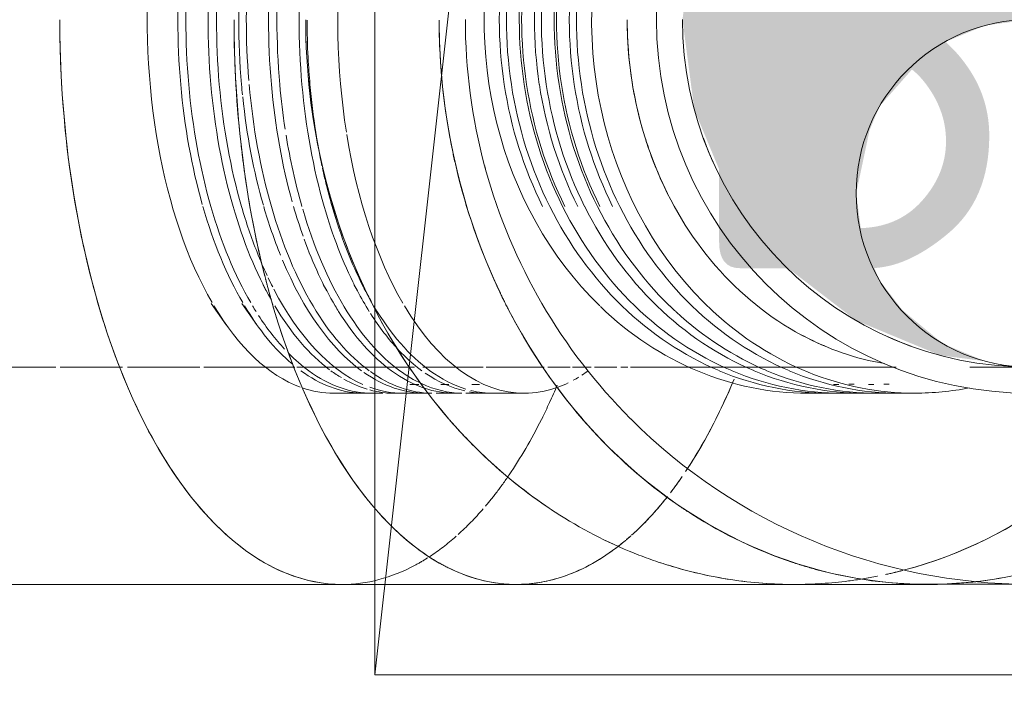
# Model space of a CAD drawing. Header units: millimetres. Extents: x 83162 to 161202, y 56220 to 105342.
# Tile 199 of 209: x 144588 to 144815, y 89597 to 89751. Entities that reach past the tile are written whole.
import ezdxf
from ezdxf import colors
from ezdxf.entities.mleader import LeaderData, LeaderLine
from ezdxf.math import Vec2, Vec3

# ---------------------------------------------------------------- set-up
doc = ezdxf.new("R2010")
doc.units = ezdxf.units.MM
doc.linetypes.add('ADSK_Штрих_ш2 п1_5', pattern=[350, 200, -150])
for name, color, linetype, lineweight in [('A-____-NOTE-TEXT', 5, 'Continuous', 9), ('A-DETL-GENF-OTLN', 7, 'Continuous', 9), ('A-GENM-____-OTLN', 7, 'Continuous', 9), ('M-EQPM-____-OTLN', 7, 'Continuous', 9), ('P-PIPE-____-OTLN', 7, 'Continuous', 50), ('ДЕВИ', 7, 'Continuous', 0)]:
    doc.layers.add(name, color=color, linetype=linetype, lineweight=lineweight)
doc.styles.add('GOST Common', font='GOST_Common.ttf', dxfattribs={"height": 100})
doc.styles.add('ДЕВИ', font='CS_Gost2304.shx', dxfattribs={"width": 0.8})

# ---------------------------------------------------------------- blocks, each defined once
blk = doc.blocks.new('АР_Канал вертикальный прямоугольный - ВК-3468013-ВКК_01_К3_З_ЭОМ_греющий кабель_')
at = {"layer": 'A-DETL-GENF-OTLN', "color": 254, "lineweight": 13, "true_color": 0xcccccc}
blk.add_line((-150, -150), (-120, 120), dxfattribs=at)
at = {"layer": 'A-GENM-____-OTLN', "color": 254, "lineweight": 5, "true_color": 0xcccccc}
blk.add_line((-150, -150), (-150, 150), dxfattribs=at)
at = {"layer": 'M-EQPM-____-OTLN', "color": 254, "lineweight": 5, "true_color": 0xcccccc}
for p, q in [((-150, -150), (-150, 150)), ((150, -150), (-150, -150))]:
    blk.add_line(p, q, dxfattribs=at)
blk = doc.blocks.new('240311_Наметкина 10_РД_АР_К3_R21_rvt-1-ВКК_01_К3_З_ЭОМ_греющий кабель_')
at = {"layer": 'M-EQPM-____-OTLN', "color": 254, "lineweight": 5, "true_color": 0xcccccc}
blk.add_blockref('АР_Канал вертикальный прямоугольный - ВК-3468013-ВКК_01_К3_З_ЭОМ_греющий кабель_', (144820, 89750), dxfattribs=at)
at = {"layer": 'A-____-NOTE-TEXT', "color": 254, "lineweight": 5, "true_color": 0xcccccc, "insert": (144738.91, 89793.61), "char_height": 100, "width": 200.4219, "attachment_point": 1, "style": 'GOST Common'}
blk.add_mtext('ВК', dxfattribs=at)
blk = doc.blocks.new('ВК_Чугун_Безраструбная_Отвод - SML-V133-ВКК_01_К3_З_ЭОМ_греющий кабель_')
at = {"layer": 'P-PIPE-____-OTLN', "color": 46, "lineweight": 9, "true_color": 0x785107, "flags": 128}
blk.add_lwpolyline([(144820.7, 89670.84), (144820.28, 89670.84), (144819.58, 89670.84), (144818.6, 89670.84), (144817.35, 89670.84), (144815.82, 89670.84), (144814.02, 89670.84), (144811.95, 89670.84), (144809.62, 89670.84), (144807.02, 89670.84)], dxfattribs=at)
at = {"layer": 'P-PIPE-____-OTLN', "color": 43, "lineweight": 9, "true_color": 0xbba883}
for start_param, end_param in [(1.571128, 1.832596), (1.832955, 2.094395)]:
    blk.add_ellipse((144797.39, 89750.84), major_axis=(0, 80), ratio=0.866025, start_param=start_param, end_param=end_param, dxfattribs=at)
blk = doc.blocks.new('Соединитель Norma Rapid1 - Соединитель Norma Rapid 2-V134-ВКК_01_К3_З_ЭОМ_греющий кабель_')
at = {"layer": 'P-PIPE-____-OTLN', "lineweight": 9}
for radius, start, end in [(86, 90, 270), (80, 199.9712, 205.0288), (80, 244.9712, 250.0288)]:
    blk.add_arc((144820.84, 89750.84), radius, start, end, dxfattribs=at)
blk = doc.blocks.new('Соединитель Norma Rapid1 - Соединитель Norma Rapid 2-V135-ВКК_01_К3_З_ЭОМ_греющий кабель_')
at = {"layer": 'P-PIPE-____-OTLN', "color": 8, "lineweight": 9, "true_color": 0x808080}
for p, q in [((144779.14, 89666.89), (144780.36, 89666.89)), ((144787.17, 89666.89), (144788.4, 89666.89)), ((144774.92, 89664.84), (144778.28, 89664.84)), ((144781.22, 89664.84), (144786.31, 89664.84)), ((144789.26, 89664.84), (144794.39, 89664.84))]:
    blk.add_line(p, q, dxfattribs=at)
at = {"layer": 'P-PIPE-____-OTLN', "color": 9, "lineweight": 9, "true_color": 0xbfbfbf}
blk.add_line((144773.14, 89664.84), (144774.92, 89664.84), dxfattribs=at)
for centre, start_param, end_param in [((144794.39, 89750.84), 0, 2.467993), ((144773.14, 89750.84), 1.396622, 1.745329), ((144778.28, 89750.84), 1.396622, 1.745329), ((144781.22, 89750.84), 1.396622, 1.745329), ((144786.31, 89750.84), 1.396622, 1.745329), ((144789.26, 89750.84), 1.398314, 1.745329), ((144773.14, 89750.84), 1.745711, 2.094395), ((144778.28, 89750.84), 1.745711, 2.094395), ((144781.22, 89750.84), 1.745711, 2.094395), ((144786.31, 89750.84), 1.745711, 2.094395), ((144789.26, 89750.84), 1.745711, 2.094395), ((144794.39, 89750.84), 2.468017, 3.141593), ((144794.39, 89750.84), 3.141593, 3.30978)]:
    blk.add_ellipse(centre, major_axis=(0, 86), ratio=0.866025, start_param=start_param, end_param=end_param, dxfattribs=at)
at = {"layer": 'P-PIPE-____-OTLN', "color": 8, "lineweight": 9, "true_color": 0x808080}
for start_param, end_param in [(1.920184, 2.006763), (2.706779, 2.790965)]:
    blk.add_ellipse((144797.39, 89750.84), major_axis=(0, 80), ratio=0.866025, start_param=start_param, end_param=end_param, dxfattribs=at)
blk = doc.blocks.new('ВК_Чугун_Безраструбная_Отвод - SML-V136-ВКК_01_К3_З_ЭОМ_греющий кабель_')
at = {"layer": 'P-PIPE-____-OTLN', "color": 254, "lineweight": 9, "true_color": 0xeee9e0}
for p, q in [((144714.94, 89670.81), (144709.86, 89670.81)), ((144716.81, 89670.81), (144715.53, 89670.81)), ((144719.79, 89670.81), (144716.87, 89670.81)), ((144725.73, 89670.81), (144720.61, 89670.81)), ((144728.24, 89670.81), (144726.65, 89670.81))]:
    blk.add_line(p, q, dxfattribs=at)
at = {"layer": 'P-PIPE-____-OTLN', "color": 254, "lineweight": 9, "true_color": 0xddd3c1, "flags": 128}
for points in [[(144708.99, 89670.81), (144703.14, 89670.81), (144702.59, 89670.81)], [(144762.17, 89670.81), (144759.17, 89670.81), (144755.08, 89670.81), (144750.77, 89670.81), (144746.24, 89670.81), (144741.5, 89670.81), (144736.56, 89670.81), (144733.08, 89670.81)]]:
    blk.add_lwpolyline(points, dxfattribs=at)
at = {"layer": 'P-PIPE-____-OTLN', "color": 254, "lineweight": 9, "true_color": 0xeee9e0, "flags": 128}
blk.add_lwpolyline([(144733.08, 89670.81), (144731.43, 89670.81), (144728.9, 89670.81)], dxfattribs=at)
at = {"layer": 'P-PIPE-____-OTLN', "color": 43, "lineweight": 9, "true_color": 0xbba883, "flags": 128}
blk.add_lwpolyline([(144766.65, 89670.81), (144763.03, 89670.81), (144762.17, 89670.81)], dxfattribs=at)
blk = doc.blocks.new('Соединитель Norma Rapid1 - Соединитель Norma Rapid 2-V137-ВКК_01_К3_З_ЭОМ_греющий кабель_')
at = {"layer": 'P-PIPE-____-OTLN', "color": 9, "lineweight": 9, "true_color": 0xbfbfbf}
for p, q in [((144775.64, 89666.86), (144776.87, 89666.86)), ((144769.65, 89664.81), (144774.78, 89664.81))]:
    blk.add_line(p, q, dxfattribs=at)
at = {"layer": 'P-PIPE-____-OTLN', "color": 8, "lineweight": 9, "true_color": 0x808080}
for p, q in [((144783.68, 89666.86), (144784.9, 89666.86)), ((144777.73, 89664.81), (144782.82, 89664.81)), ((144785.77, 89664.81), (144790.9, 89664.81))]:
    blk.add_line(p, q, dxfattribs=at)
at = {"layer": 'P-PIPE-____-OTLN', "color": 9, "lineweight": 9, "true_color": 0xbfbfbf}
for centre, start_param, end_param in [((144769.65, 89750.81), 0.079265, 2.443461), ((144774.78, 89750.81), 1.047198, 1.744971), ((144777.73, 89750.81), 1.053816, 1.744971), ((144782.82, 89750.81), 1.047198, 1.744971), ((144785.77, 89750.81), 1.047198, 1.744971), ((144790.9, 89750.81), 1.047198, 1.744971), ((144774.78, 89750.81), 1.745329, 2.094013), ((144777.73, 89750.81), 1.745329, 2.094013), ((144782.82, 89750.81), 1.745329, 2.094013), ((144785.77, 89750.81), 1.745329, 2.094013), ((144790.9, 89750.81), 1.745329, 2.094013), ((144774.78, 89750.81), 2.094395, 2.442993), ((144777.73, 89750.81), 2.094395, 2.442993), ((144782.82, 89750.81), 2.094395, 2.442993), ((144785.77, 89750.81), 2.094395, 2.442993), ((144790.9, 89750.81), 2.094395, 2.442993), ((144769.65, 89750.81), 2.446686, 3.141593), ((144774.78, 89750.81), 2.443461, 2.791809), ((144777.73, 89750.81), 2.443461, 2.791809), ((144782.82, 89750.81), 2.443461, 2.791809), ((144785.77, 89750.81), 2.443461, 2.467299), ((144785.77, 89750.81), 2.468746, 2.791809), ((144790.9, 89750.81), 2.443461, 2.791809), ((144774.78, 89750.81), 2.792527, 3.141593), ((144777.73, 89750.81), 2.792527, 3.141593), ((144782.82, 89750.81), 2.792527, 3.141593), ((144785.77, 89750.81), 2.792527, 3.141593), ((144790.9, 89750.81), 2.792527, 3.141593)]:
    blk.add_ellipse(centre, major_axis=(0, 86), ratio=0.866025, start_param=start_param, end_param=end_param, dxfattribs=at)
blk = doc.blocks.new('Соединитель Norma Rapid1 - Соединитель Norma Rapid 2-V138-ВКК_01_К3_З_ЭОМ_греющий кабель_')
at = {"layer": 'P-PIPE-____-OTLN', "lineweight": 9}
for p, q in [((144644.21, 89689.89), (144645, 89688.4)), ((144658.13, 89689.89), (144658.92, 89688.4)), ((144632.3, 89685.49), (144635.77, 89680.59))]:
    blk.add_line(p, q, dxfattribs=at)
at = {"layer": 'P-PIPE-____-OTLN', "color": 9, "lineweight": 9, "true_color": 0xbfbfbf}
for p, q in [((144685.19, 89666.86), (144687.01, 89666.86)), ((144660.59, 89664.81), (144669.48, 89664.81)), ((144674.59, 89664.81), (144679.19, 89664.81)), ((144688.51, 89664.81), (144689.98, 89664.81)), ((144690.98, 89664.81), (144697.4, 89664.81))]:
    blk.add_line(p, q, dxfattribs=at)
at = {"layer": 'P-PIPE-____-OTLN', "color": 8, "lineweight": 9, "true_color": 0x808080}
blk.add_line((144679.19, 89664.81), (144683.1, 89664.81), dxfattribs=at)
for centre, start_param, end_param in [((144669.48, 89750.81), 1.047198, 1.745326), ((144674.59, 89750.81), 1.047198, 1.745326), ((144669.48, 89750.81), 1.745329, 2.094392), ((144674.59, 89750.81), 1.745329, 2.094392), ((144669.48, 89750.81), 2.094395, 2.430039), ((144674.59, 89750.81), 2.094395, 2.41928), ((144669.48, 89750.81), 2.443461, 2.467299), ((144669.48, 89750.81), 2.484478, 2.649756)]:
    blk.add_ellipse(centre, major_axis=(0, 86), ratio=0.5, start_param=start_param, end_param=end_param, dxfattribs=at)
at = {"layer": 'P-PIPE-____-OTLN', "color": 9, "lineweight": 9, "true_color": 0xbfbfbf}
for centre, start_param, end_param in [((144688.51, 89750.81), 1.047198, 1.745326), ((144660.59, 89750.81), 1.396263, 2.430038), ((144683.4, 89750.81), 1.403332, 1.734285), ((144697.4, 89750.81), 1.672596, 1.745326), ((144683.4, 89750.81), 1.745329, 2.094392), ((144688.51, 89750.81), 1.745329, 2.080467), ((144697.4, 89750.81), 1.745329, 1.876469), ((144697.4, 89750.81), 2.018066, 2.094392), ((144683.4, 89750.81), 2.094395, 2.443457), ((144688.51, 89750.81), 2.094395, 2.189136), ((144697.4, 89750.81), 2.094395, 2.369743), ((144688.51, 89750.81), 2.198729, 2.443456), ((144660.59, 89750.81), 2.443461, 2.960257), ((144674.59, 89750.81), 2.443461, 2.784455), ((144683.4, 89750.81), 2.443461, 2.792521), ((144688.51, 89750.81), 2.467299, 2.792521), ((144669.48, 89750.81), 2.67471, 2.792521), ((144669.48, 89750.81), 2.792527, 3.141593), ((144674.59, 89750.81), 2.792527, 2.851238), ((144683.4, 89750.81), 2.799225, 3.132341), ((144688.51, 89750.81), 2.792527, 2.974057), ((144674.59, 89750.81), 2.865867, 2.993099), ((144674.59, 89750.81), 3.00764, 3.141593)]:
    blk.add_ellipse(centre, major_axis=(0, 86), ratio=0.5, start_param=start_param, end_param=end_param, dxfattribs=at)
at = {"layer": 'P-PIPE-____-OTLN', "color": 254, "lineweight": 9, "true_color": 0xdfdfdf}
for centre, start_param, end_param in [((144697.4, 89750.81), 1.572249, 1.671864), ((144697.4, 89750.81), 1.877671, 1.972581), ((144697.4, 89750.81), 1.979556, 2.017136), ((144697.4, 89750.81), 2.372173, 2.428255), ((144688.51, 89750.81), 2.443461, 2.467299), ((144697.4, 89750.81), 2.443461, 2.792521), ((144697.4, 89750.81), 2.792527, 2.990905), ((144660.59, 89750.81), 2.969806, 3.141593), ((144688.51, 89750.81), 2.974186, 3.141593), ((144697.4, 89750.81), 3.01812, 3.141593)]:
    blk.add_ellipse(centre, major_axis=(0, 86), ratio=0.5, start_param=start_param, end_param=end_param, dxfattribs=at)
blk = doc.blocks.new('ВК_Чугун_Безраструбная_Отвод - SML-38033947-ВКК_01_К3_З_ЭОМ_греющий кабель_')
at = {"layer": 'P-PIPE-____-OTLN', "color": 43, "lineweight": 9, "true_color": 0xbba883, "flags": 128}
for points in [[(144596.52, 89670.81), (144589.56, 89670.81), (144582.58, 89670.81), (144576.7, 89670.81)], [(144611.91, 89670.81), (144610.33, 89670.81), (144603.45, 89670.81), (144597.56, 89670.81)], [(144651.54, 89670.81), (144650.06, 89670.81), (144643.68, 89670.81), (144640.52, 89670.81)]]:
    blk.add_lwpolyline(points, dxfattribs=at)
at = {"layer": 'P-PIPE-____-OTLN', "color": 254, "lineweight": 9, "true_color": 0xddd3c1, "flags": 128}
for points in [[(144629.68, 89670.81), (144623.91, 89670.81), (144617.16, 89670.81), (144613.04, 89670.81)], [(144640.52, 89670.81), (144637.18, 89670.81), (144630.59, 89670.81)], [(144662.45, 89670.81), (144656.32, 89670.81), (144652.03, 89670.81)]]:
    blk.add_lwpolyline(points, dxfattribs=at)
blk = doc.blocks.new('Соединитель Norma Rapid1 - Соединитель Norma Rapid 2-V139-ВКК_01_К3_З_ЭОМ_греющий кабель_')
at = {"layer": 'P-PIPE-____-OTLN', "lineweight": 9}
for p, q in [((144651.27, 89689.89), (144652.05, 89688.4)), ((144665.19, 89689.89), (144665.97, 89688.4)), ((144639.35, 89685.49), (144642.82, 89680.59))]:
    blk.add_line(p, q, dxfattribs=at)
at = {"layer": 'P-PIPE-____-OTLN', "color": 9, "lineweight": 9, "true_color": 0xbfbfbf}
for p, q in [((144678.03, 89666.86), (144680.15, 89666.86)), ((144692.34, 89666.86), (144694.07, 89666.86)), ((144667.64, 89664.81), (144671.82, 89664.81)), ((144672.73, 89664.81), (144676.53, 89664.81)), ((144684.08, 89664.81), (144689.98, 89664.81)), ((144695.56, 89664.81), (144704.45, 89664.81))]:
    blk.add_line(p, q, dxfattribs=at)
at = {"layer": 'P-PIPE-____-OTLN', "color": 8, "lineweight": 9, "true_color": 0x808080}
blk.add_line((144681.64, 89664.81), (144683.1, 89664.81), dxfattribs=at)
at = {"layer": 'P-PIPE-____-OTLN', "color": 9, "lineweight": 9, "true_color": 0xbfbfbf}
for centre, start_param, end_param in [((144704.45, 89750.81), 0.828568, 1.876618), ((144681.64, 89750.81), 1.396266, 1.745329), ((144690.45, 89750.81), 1.396266, 1.745329), ((144695.56, 89750.81), 1.396266, 1.745329), ((144681.64, 89750.81), 1.745333, 1.773604), ((144690.45, 89750.81), 1.745333, 1.868), ((144695.56, 89750.81), 1.745333, 2.094395), ((144681.64, 89750.81), 1.778795, 2.090692), ((144690.45, 89750.81), 1.884966, 2.094395), ((144704.45, 89750.81), 1.88318, 2.431696), ((144681.64, 89750.81), 2.094399, 2.253311), ((144695.56, 89750.81), 2.094399, 2.366056), ((144690.45, 89750.81), 2.102213, 2.792527), ((144676.53, 89750.81), 2.242738, 2.324851), ((144681.64, 89750.81), 2.269901, 2.792527), ((144676.53, 89750.81), 2.333042, 2.368056), ((144676.53, 89750.81), 2.376982, 2.923428), ((144695.56, 89750.81), 2.382781, 2.467305), ((144695.56, 89750.81), 2.475938, 2.652861), ((144704.45, 89750.81), 2.443461, 3.141593), ((144667.64, 89750.81), 2.792545, 3.122331), ((144681.64, 89750.81), 2.805925, 3.141593), ((144690.45, 89750.81), 2.792545, 2.913704), ((144676.53, 89750.81), 2.961609, 3.141593), ((144704.45, 89750.81), 3.141593, 3.310548)]:
    blk.add_ellipse(centre, major_axis=(0, 86), ratio=0.5, start_param=start_param, end_param=end_param, dxfattribs=at)
at = {"layer": 'P-PIPE-____-OTLN', "color": 8, "lineweight": 9, "true_color": 0x808080}
for centre, start_param, end_param in [((144667.64, 89750.81), 1.396266, 1.745329), ((144676.53, 89750.81), 1.396266, 1.745329), ((144667.64, 89750.81), 1.745333, 2.087915), ((144676.53, 89750.81), 1.745333, 2.094395), ((144667.64, 89750.81), 2.094399, 2.430043), ((144676.53, 89750.81), 2.094399, 2.242738), ((144667.64, 89750.81), 2.443461, 2.742511)]:
    blk.add_ellipse(centre, major_axis=(0, 86), ratio=0.5, start_param=start_param, end_param=end_param, dxfattribs=at)
at = {"layer": 'P-PIPE-____-OTLN', "color": 254, "lineweight": 9, "true_color": 0xdfdfdf}
for centre, start_param, end_param in [((144695.56, 89750.81), 2.653675, 2.792527), ((144695.56, 89750.81), 2.810709, 3.028235), ((144704.45, 89750.81), 3.454726, 3.490659), ((144690.45, 89750.81), 2.913797, 3.131974), ((144704.45, 89750.81), 3.322327, 3.378435), ((144704.45, 89750.81), 3.406042, 3.437859), ((144695.56, 89750.81), 3.053451, 3.141593)]:
    blk.add_ellipse(centre, major_axis=(0, 86), ratio=0.5, start_param=start_param, end_param=end_param, dxfattribs=at)

msp = doc.modelspace()

# ---------------------------------------------------------------- hatches: boundary and pattern name
at = {"layer": 'P-PIPE-____-OTLN', "true_color": 0x007f00}
msp.add_hatch(color=96, dxfattribs=at).paths.add_polyline_path([(144810.49, 89672.2), (144800.84, 89676.2), (144791.52, 89683.91), (144786.2, 89690.84), (144782.2, 89700.49), (144780.84, 89710.84), (144783.91, 89725.32), (144786.2, 89730.84), (144795.44, 89741.34), (144800.84, 89745.48), (144810.49, 89749.48), (144831.19, 89752.2), (144840.84, 89756.2), (144849.12, 89762.55), (144855.48, 89770.84), (144859.48, 89780.49), (144860.84, 89790.84), (144859.48, 89801.19), (144855.48, 89810.84), (144849.12, 89819.12), (144840.84, 89825.48), (144831.19, 89829.48), (144820.84, 89830.84), (144800.13, 89828.11), (144780.84, 89820.12), (144764.27, 89807.41), (144751.56, 89790.84), (144743.56, 89771.54), (144740.84, 89750.84), (144743.56, 89730.13), (144751.56, 89710.84), (144764.27, 89694.27), (144780.84, 89681.56), (144800.13, 89673.56)])

# ---------------------------------------------------------------- linework, layer by layer
at = {"layer": 'P-PIPE-____-OTLN', "color": 254, "lineweight": 9, "true_color": 0xddd3c1}
for p, q in [((144662.45, 89670.81), (144679.12, 89670.81)), ((144681.08, 89670.81), (144694.96, 89670.81)), ((144695.62, 89670.81), (144702.57, 89670.81))]:
    msp.add_line(p, q, dxfattribs=at)
at = {"layer": 'P-PIPE-____-OTLN', "color": 43, "lineweight": 9, "true_color": 0xbba883}
msp.add_line((144766.64, 89670.81), (144790.07, 89670.8), dxfattribs=at)
at = {"layer": 'P-PIPE-____-OTLN', "color": 43, "linetype": 'ADSK_Штрих_ш2 п1_5', "lineweight": 9, "true_color": 0xbba883}
for p, q in [((144728.9, 89658.93), (144728.91, 89658.91)), ((144766.75, 89620.81), (144766.63, 89620.81))]:
    msp.add_line(p, q, dxfattribs=at)
at = {"layer": 'P-PIPE-____-OTLN', "color": 46, "linetype": 'ADSK_Штрих_ш2 п1_5', "lineweight": 9, "true_color": 0x785107}
for p, q in [((144662.45, 89620.81), (144702.57, 89620.81)), ((144766.63, 89620.81), (144797.38, 89620.8)), ((144797.38, 89620.8), (144797.5, 89620.8))]:
    msp.add_line(p, q, dxfattribs=at)
at = {"layer": 'P-PIPE-____-OTLN', "color": 46, "linetype": 'ADSK_Штрих_ш2 п1_5', "lineweight": 9, "true_color": 0x785107, "flags": 128}
for points in [[(144662.45, 89620.81), (144625.04, 89620.81), (144584.92, 89620.81), (144576.7, 89620.81)], [(144766.65, 89620.81), (144742.31, 89620.81), (144711.09, 89620.81), (144702.59, 89620.81)], [(144820.84, 89620.84), (144816.1, 89620.84), (144802.13, 89620.84), (144797.39, 89620.84)]]:
    msp.add_lwpolyline(points, dxfattribs=at)
at = {"layer": 'P-PIPE-____-OTLN', "color": 46, "linetype": 'ADSK_Штрих_ш2 п1_5', "lineweight": 9, "true_color": 0x785107}
for start, end in [(180, 195), (195.4109, 224.9882), (225, 270)]:
    msp.add_arc((144820.84, 89750.84), 130, start, end, dxfattribs=at)
at = {"layer": 'P-PIPE-____-OTLN', "color": 46, "lineweight": 9, "true_color": 0x785107}
for centre, radius, start, end in [((144820.84, 89750.84), 80, 180, 0), ((144820.84, 89710.84), 40, 90, 270)]:
    msp.add_arc(centre, radius, start, end, dxfattribs=at)
at = {"layer": 'P-PIPE-____-OTLN', "color": 43, "linetype": 'ADSK_Штрих_ш2 п1_5', "lineweight": 9, "true_color": 0xbba883}
msp.add_arc((144820.84, 89750.84), 130, 195, 195.4109, dxfattribs=at)
at = {"layer": 'P-PIPE-____-OTLN', "color": 46, "linetype": 'ADSK_Штрих_ш2 п1_5', "lineweight": 9, "true_color": 0x785107}
for centre, major_axis, ratio, start_param, end_param in [((144662.45, 89750.81), (0, 130), 0.5, 1.570801, 2.617999), ((144662.45, 89750.81), (0, 130), 0.5, 1.570796, 3.141593), ((144702.59, 89750.81), (0, 130), 0.5, 1.570797, 3.141593), ((144766.65, 89750.81), (0, 130), 0.866025, 1.570796, 2.356194), ((144766.65, 89750.81), (0.02, 130), 0.866025, 1.571853, 1.832719), ((144797.39, 89750.84), (0, 130), 0.866025, 1.57202, 2.356194), ((144702.57, 89750.81), (0, 130), 0.5, 1.807542, 1.849354), ((144797.39, 89750.8), (0.02, 130), 0.866025, 1.806752, 1.85137), ((144766.65, 89750.81), (0.02, 130), 0.866025, 1.833652, 2.094553), ((144702.57, 89750.81), (0, 130), 0.5, 2.079527, 2.112871), ((144797.39, 89750.8), (0.02, 130), 0.866025, 2.078407, 2.112855), ((144766.65, 89750.81), (0.02, 130), 0.866025, 2.095451, 2.356397), ((144766.65, 89750.81), (0.02, 130), 0.866025, 2.357251, 2.618041), ((144797.39, 89750.84), (0, 130), 0.866025, 2.357033, 3.141593), ((144766.65, 89750.81), (0, 130), 0.866025, 2.452579, 2.617994), ((144702.57, 89750.81), (0, 130), 0.5, 2.592414, 2.617999), ((144797.39, 89750.8), (0.02, 130), 0.866025, 2.590554, 2.63781), ((144662.45, 89750.81), (0, 130), 0.5, 2.618012, 2.879798), ((144766.65, 89750.81), (0.02, 130), 0.866025, 2.61905, 2.796892), ((144766.65, 89750.81), (0, 130), 0.866025, 2.79677, 2.879793), ((144702.57, 89750.81), (0, 130), 0.5, 2.843394, 2.90577), ((144662.45, 89750.81), (0, 130), 0.5, 2.879812, 3.141593), ((144766.65, 89750.81), (0.02, 130), 0.866025, 2.88085, 3.141593), ((144797.39, 89750.8), (0.02, 130), 0.866025, 2.861356, 2.909733), ((144766.65, 89750.81), (0, 130), 0.866025, 3.01117, 3.141593)]:
    msp.add_ellipse(centre, major_axis=major_axis, ratio=ratio, start_param=start_param, end_param=end_param, dxfattribs=at)
at = {"layer": 'P-PIPE-____-OTLN', "color": 43, "linetype": 'ADSK_Штрих_ш2 п1_5', "lineweight": 9, "true_color": 0xbba883}
for centre, major_axis, ratio, start_param, end_param in [((144702.57, 89750.81), (0, 130), 0.5, 1.570801, 1.802648), ((144797.39, 89750.8), (0.02, 130), 0.866025, 1.571853, 1.806701), ((144702.57, 89750.81), (0, 130), 0.5, 1.85263, 1.883696), ((144797.39, 89750.8), (0.02, 130), 0.866025, 1.851409, 2.076652), ((144702.57, 89750.81), (0, 130), 0.5, 1.889611, 2.04208), ((144702.57, 89750.81), (0, 130), 0.5, 2.048495, 2.074673), ((144702.57, 89750.81), (0, 130), 0.5, 2.123941, 2.356199), ((144797.39, 89750.8), (0.02, 130), 0.866025, 2.123187, 2.356082), ((144702.57, 89750.81), (0, 130), 0.5, 2.356223, 2.589691), ((144766.65, 89750.81), (0, 130), 0.866025, 2.357019, 2.452579), ((144797.39, 89750.8), (0.02, 130), 0.866025, 2.357251, 2.590448), ((144797.39, 89750.8), (0.02, 130), 0.866025, 3.142649, 3.719594), ((144766.65, 89750.81), (0, 130), 0.866025, 2.618861, 2.79677), ((144702.57, 89750.81), (0, 130), 0.5, 2.63692, 2.676449), ((144797.39, 89750.8), (0.02, 130), 0.866025, 2.637882, 2.86132), ((144702.57, 89750.81), (0, 130), 0.5, 2.686432, 2.838395), ((144702.57, 89750.81), (0, 130), 0.5, 3.315984, 3.51415), ((144702.59, 89750.81), (0, 130), 0.5, 3.464584, 3.521544), ((144766.65, 89750.81), (0.02, 130), 0.866025, 2.796892, 2.879883), ((144662.45, 89750.81), (0, 130), 0.5, 3.403397, 3.449909), ((144662.45, 89750.81), (0, 130), 0.5, 3.403392, 3.449897), ((144702.59, 89750.81), (0, 130), 0.5, 3.330999, 3.455752), ((144662.45, 89750.81), (0, 130), 0.5, 3.141597, 3.403378), ((144662.45, 89750.81), (0, 130), 0.5, 3.141593, 3.403373), ((144702.57, 89750.81), (0, 130), 0.5, 2.906997, 3.141593), ((144766.65, 89750.81), (0, 130), 0.866025, 2.880694, 3.01117), ((144797.39, 89750.8), (0.02, 130), 0.866025, 2.909787, 3.141593), ((144702.59, 89750.81), (0, 130), 0.5, 3.141593, 3.328536), ((144702.57, 89750.81), (0, 130), 0.5, 3.142006, 3.285452), ((144766.65, 89750.81), (0.02, 130), 0.866025, 3.142649, 3.252123), ((144766.65, 89750.81), (0, 130), 0.866025, 3.142525, 3.251943), ((144797.39, 89750.84), (0, 130), 0.866025, 3.141593, 3.297695)]:
    msp.add_ellipse(centre, major_axis=major_axis, ratio=ratio, start_param=start_param, end_param=end_param, dxfattribs=at)
at = {"layer": 'P-PIPE-____-OTLN', "color": 43, "lineweight": 9, "true_color": 0xbba883}
for start_param, end_param in [(1.570796, 1.920744), (1.920929, 2.005423), (2.005637, 2.356194), (2.356315, 2.707444), (2.707758, 2.996706)]:
    msp.add_ellipse((144797.39, 89750.8), major_axis=(0.01, 80), ratio=0.866025, start_param=start_param, end_param=end_param, dxfattribs=at)
at = {"layer": 'P-PIPE-____-OTLN', "color": 254, "linetype": 'ADSK_Штрих_ш2 п1_5', "lineweight": 9, "true_color": 0xddd3c1}
for centre, major_axis, ratio, start_param, end_param in [((144766.65, 89750.81), (0.02, 130), 0.866025, 3.368283, 4.066432), ((144766.65, 89750.81), (0, 130), 0.866025, 3.368526, 4.066362), ((144662.45, 89750.81), (0, 130), 0.5, 3.719348, 3.77488), ((144662.45, 89750.81), (0, 130), 0.5, 3.719343, 3.77487), ((144662.45, 89750.81), (0, 130), 0.5, 3.674468, 3.718708), ((144662.45, 89750.81), (0, 130), 0.5, 3.674457, 3.718701), ((144702.59, 89750.81), (0, 130), 0.5, 3.561804, 3.706825), ((144702.57, 89750.81), (0, 130), 0.5, 3.665196, 3.706117), ((144662.45, 89750.81), (0, 130), 0.5, 3.564983, 3.665196), ((144662.45, 89750.81), (0, 130), 0.5, 3.564975, 3.665191), ((144702.57, 89750.81), (0, 130), 0.5, 3.562176, 3.66389), ((144662.45, 89750.81), (0, 130), 0.5, 3.457449, 3.557549), ((144662.45, 89750.81), (0, 130), 0.5, 3.457437, 3.557542), ((144702.57, 89750.81), (0, 130), 0.5, 3.514162, 3.552984), ((144702.59, 89750.81), (0, 130), 0.5, 3.521566, 3.559384), ((144766.65, 89750.81), (0, 130), 0.866025, 3.328845, 3.364677), ((144766.65, 89750.81), (0.02, 130), 0.866025, 3.328977, 3.364483), ((144766.65, 89750.81), (0.02, 130), 0.866025, 3.252123, 3.311872), ((144766.65, 89750.81), (0, 130), 0.866025, 3.251943, 3.311887)]:
    msp.add_ellipse(centre, major_axis=major_axis, ratio=ratio, start_param=start_param, end_param=end_param, dxfattribs=at)
at = {"layer": 'P-PIPE-____-OTLN', "color": 254, "linetype": 'ADSK_Штрих_ш2 п1_5', "lineweight": 9, "true_color": 0xeee9e0}
for centre, start_param, end_param in [((144702.57, 89750.81), 3.784676, 4.019206), ((144702.59, 89750.81), 3.803917, 4.022171), ((144662.45, 89750.81), 3.926996, 4.008345), ((144662.45, 89750.81), 3.926991, 4.008335), ((144662.45, 89750.81), 3.774885, 3.925848), ((144662.45, 89750.81), 3.774875, 3.925844), ((144702.57, 89750.81), 3.719353, 3.760209), ((144702.59, 89750.81), 3.723645, 3.769911)]:
    msp.add_ellipse(centre, major_axis=(0, 130), ratio=0.5, start_param=start_param, end_param=end_param, dxfattribs=at)

# ---------------------------------------------------------------- block references
at = {"lineweight": 5}
msp.add_blockref('240311_Наметкина 10_РД_АР_К3_R21_rvt-1-ВКК_01_К3_З_ЭОМ_греющий кабель_', (0, 0), dxfattribs=at)
at = {"layer": 'P-PIPE-____-OTLN', "color": 9, "lineweight": 9, "true_color": 0xbfbfbf}
for name in ['Соединитель Norma Rapid1 - Соединитель Norma Rapid 2-V138-ВКК_01_К3_З_ЭОМ_греющий кабель_', 'Соединитель Norma Rapid1 - Соединитель Norma Rapid 2-V137-ВКК_01_К3_З_ЭОМ_греющий кабель_', 'Соединитель Norma Rapid1 - Соединитель Norma Rapid 2-V135-ВКК_01_К3_З_ЭОМ_греющий кабель_']:
    msp.add_blockref(name, (0, 0), dxfattribs=at)
at = {"layer": 'P-PIPE-____-OTLN', "color": 8, "lineweight": 9, "true_color": 0x808080}
msp.add_blockref('Соединитель Norma Rapid1 - Соединитель Norma Rapid 2-V139-ВКК_01_К3_З_ЭОМ_греющий кабель_', (0, 0), dxfattribs=at)
at = {"layer": 'P-PIPE-____-OTLN', "lineweight": 9}
msp.add_blockref('Соединитель Norma Rapid1 - Соединитель Norma Rapid 2-V134-ВКК_01_К3_З_ЭОМ_греющий кабель_', (0, 0), dxfattribs=at)
at = {"layer": 'P-PIPE-____-OTLN', "color": 43, "lineweight": 9, "true_color": 0xbba883}
for name in ['ВК_Чугун_Безраструбная_Отвод - SML-38033947-ВКК_01_К3_З_ЭОМ_греющий кабель_', 'ВК_Чугун_Безраструбная_Отвод - SML-V136-ВКК_01_К3_З_ЭОМ_греющий кабель_', 'ВК_Чугун_Безраструбная_Отвод - SML-V133-ВКК_01_К3_З_ЭОМ_греющий кабель_']:
    msp.add_blockref(name, (0, 0), dxfattribs=at)

# ---------------------------------------------------------------- leaders
at = {"layer": 'ДЕВИ', "color": 7}
ml = msp.add_multileader_mtext('Standard', dxfattribs=at)
ml.set_content('{\\C7;ГК3.18\\PЭлектроподогрев трубы\\PДЕВИ Iceguard-18  9м  162Вт. 230В \\PУчасток 18.}', color=5, style='ДЕВИ')
ml.set_leader_properties()
ml.build(insert=Vec2(0, 0))
ml.multileader.update_dxf_attribs({"text_left_attachment_type": 5, "text_right_attachment_type": 5, "dogleg_length": 1, "arrow_head_size": 50})
ctx = ml.context
ctx.base_point, ctx.char_height, ctx.arrow_head_size, ctx.landing_gap_size, ctx.plane_origin = Vec3(142988.06, 85437.34), 200, 50, 0, Vec3(154576.9, 96502.15)
ctx.left_attachment, ctx.right_attachment = 5, 5
notes = []
notes.append((ctx, [(1, (1, 1, 0), (142987.06, 85437.34), (1, 0), 1, [(0, [(139803.91, 90050.83)], 0, [])])]))
ctx.mtext.insert, ctx.mtext.width, ctx.mtext.flow_direction = Vec3(142988.06, 86677.34), 5715.1114, 5
for ctx, leaders in notes:
    for number, flags, end, landing, length, lines in leaders:
        leader = LeaderData()
        leader.index, (leader.has_last_leader_line, leader.has_dogleg_vector, leader.attachment_direction) = number, flags
        leader.last_leader_point, leader.dogleg_vector, leader.dogleg_length = Vec3(end), Vec3(landing), length
        for number, points, colour, breaks in lines:
            line = LeaderLine()
            line.index, line.vertices, line.color, line.breaks = number, Vec3.list(points), colors.encode_raw_color(colour), breaks
            leader.lines.append(line)
        ctx.leaders.append(leader)

doc.saveas('drawing.dxf')
